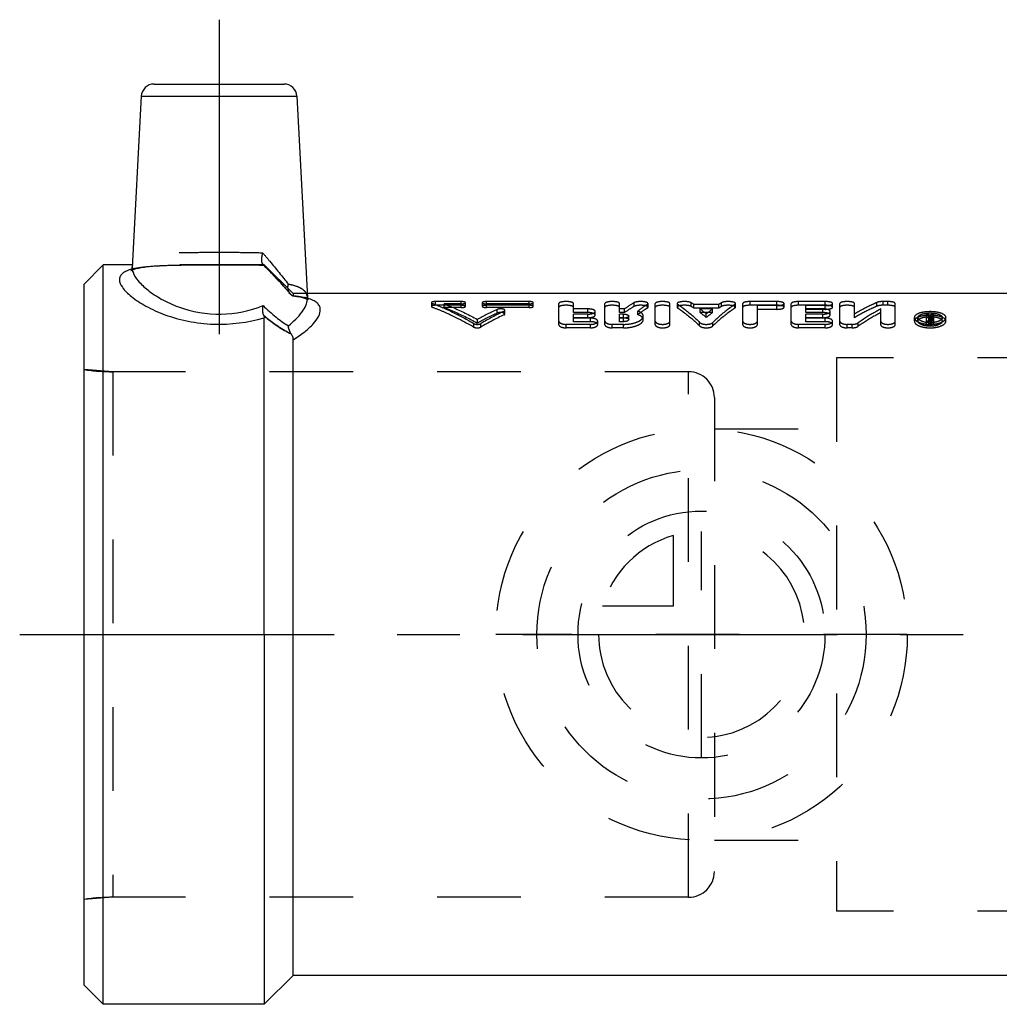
# Model space of a CAD drawing. Header units: millimetres. Extents: x 424 to 576, y 464 to 541.
# Tile 1 of 8: x 424 to 500, y 464 to 541. Entities that reach past the tile are written whole.
import ezdxf

# ---------------------------------------------------------------- set-up
doc = ezdxf.new("R2010")
doc.units = ezdxf.units.MM
doc.header["$LTSCALE"] = 65.185185
doc.linetypes.add('CENTER', pattern=[0.6, 0.375, -0.075, 0.075, -0.075])
doc.linetypes.add('HIDDEN', pattern=[0.2, 0.1, -0.1])
for name, color, linetype in [('ACHSEN_S', 7, 'CONTINUOUS'), ('FASEN', 7, 'CONTINUOUS'), ('KOERPER', 7, 'CONTINUOUS'), ('KONST.EL_MIT_GEO', 7, 'CONTINUOUS'), ('KURVEN', 7, 'CONTINUOUS')]:
    doc.layers.add(name, color=color, linetype=linetype)

msp = doc.modelspace()

# ---------------------------------------------------------------- linework, layer by layer
at = {"layer": 'ACHSEN_S', "color": 2, "linetype": 'CENTER'}
msp.add_line((423.85, 492.975), (576.15, 492.975), dxfattribs=at)
at = {"layer": 'FASEN', "color": 7, "linetype": 'Continuous'}
for p, q in [((430.35, 521.725), (428.85, 520.225)), ((430.35, 464.225), (430.35, 521.725)), ((428.85, 465.725), (428.85, 520.225)), ((430.35, 464.225), (428.85, 465.725))]:
    msp.add_line(p, q, dxfattribs=at)
at = {"layer": 'KOERPER', "color": 2, "linetype": 'CENTER'}
msp.add_line((439.35, 540.775), (439.35, 512.51), dxfattribs=at)
at = {"layer": 'KOERPER', "color": 7, "linetype": 'Continuous'}
for p, q in [((432.614, 521.725), (430.35, 521.725)), ((505.6, 519.475), (446.204, 519.475)), ((442.85, 492.975), (442.85, 464.225)), ((445.1, 466.475), (445.1, 492.975)), ((445.1, 466.475), (442.85, 464.225)), ((505.6, 466.475), (445.1, 466.475)), ((442.85, 464.225), (430.35, 464.225))]:
    msp.add_line(p, q, dxfattribs=at)
at = {"layer": 'KOERPER', "color": 8, "linetype": 'HIDDEN'}
for p, q in [((442.85, 521.725), (432.614, 521.725)), ((445.1, 519.475), (442.85, 521.725)), ((446.204, 519.475), (445.1, 519.475)), ((475.85, 513.405), (431.102, 513.405)), ((475.85, 472.545), (475.85, 513.405)), ((477.85, 511.405), (477.85, 474.545)), ((475.85, 472.545), (431.102, 472.545))]:
    msp.add_line(p, q, dxfattribs=at)
for centre, start, end in [((475.85, 511.405), 0, 90), ((475.85, 474.545), 270, 360)]:
    msp.add_arc(centre, 2, start, end, dxfattribs=at)
at = {"layer": 'KONST.EL_MIT_GEO', "color": 7, "linetype": 'Continuous'}
for p, q in [((434.299, 535.775), (444.401, 535.775)), ((433.3, 534.827), (432.602, 521.506)), ((433.3, 534.827), (445.4, 534.827)), ((445.4, 534.827), (446.221, 519.156)), ((442.85, 492.975), (442.85, 517.607)), ((445.1, 492.975), (445.1, 515.892))]:
    msp.add_line(p, q, dxfattribs=at)
at = {"layer": 'KONST.EL_MIT_GEO', "color": 8, "linetype": 'HIDDEN'}
for p, q in [((432.537, 521.309), (432.519, 521.286)), ((432.564, 521.356), (432.537, 521.309)), ((432.585, 521.412), (432.564, 521.356)), ((432.599, 521.476), (432.585, 521.412)), ((432.759, 521.381), (432.916, 521.426)), ((432.904, 521.423), (433.093, 521.468)), ((433.08, 521.465), (433.302, 521.507)), ((433.286, 521.504), (433.541, 521.544)), ((433.524, 521.541), (433.809, 521.576)), ((433.79, 521.574), (434.105, 521.605)), ((434.085, 521.604), (434.429, 521.631)), ((434.407, 521.629), (434.779, 521.652)), ((434.755, 521.65), (435.153, 521.669)), ((435.128, 521.668), (435.552, 521.683)), ((435.525, 521.682), (435.972, 521.694)), ((435.944, 521.694), (436.413, 521.703)), ((436.384, 521.702), (436.874, 521.709)), ((436.844, 521.709), (437.842, 521.716)), ((437.811, 521.716), (438.347, 521.718)), ((438.315, 521.718), (440.441, 521.718)), ((440.409, 521.718), (441.493, 521.712)), ((441.464, 521.713), (442.01, 521.707)), ((441.983, 521.707), (442.516, 521.699)), ((442.491, 521.699), (442.848, 521.692)), ((442.786, 521.738), (442.77, 521.752)), ((442.771, 521.752), (443.086, 521.424)), ((442.786, 521.738), (442.771, 521.752)), ((442.85, 521.693), (442.786, 521.694)), ((442.85, 521.725), (442.85, 521.693)), ((443.071, 521.44), (443.416, 521.077)), ((432.51, 521.276), (432.503, 521.268)), ((443.401, 521.093), (443.728, 520.745)), ((443.714, 520.761), (444.022, 520.428)), ((444.008, 520.443), (444.298, 520.125)), ((444.285, 520.139), (444.555, 519.836)), ((444.542, 519.851), (444.794, 519.563)), ((444.782, 519.576), (444.868, 519.475)), ((444.931, 519.413), (444.868, 519.476)), ((445.086, 519.309), (445.406, 519.262)), ((445.086, 519.309), (445.128, 519.304)), ((445.1, 519.475), (445.1, 519.321)), ((445.393, 519.265), (445.642, 519.218)), ((445.63, 519.221), (445.836, 519.172)), ((446.224, 519.126), (446.222, 519.144)), ((446.236, 519.08), (446.224, 519.126)), ((446.227, 519.029), (446.243, 519.021)), ((446.252, 519.042), (446.236, 519.08)), ((446.271, 519.011), (446.252, 519.042)), ((446.254, 519.014), (446.272, 519.002)), ((446.285, 518.993), (446.271, 519.011)), ((446.272, 519.002), (446.284, 518.993)), ((446.284, 518.993), (446.285, 518.993)), ((455.85, 518.773), (455.85, 518.485)), ((455.916, 518.43), (455.916, 518.719)), ((456.18, 518.572), (456.18, 518.862)), ((458.161, 518.862), (456.18, 518.862)), ((458.161, 518.572), (456.18, 518.572)), ((456.839, 518.393), (456.839, 518.681)), ((458.161, 518.681), (456.839, 518.681)), ((458.161, 518.393), (456.839, 518.393)), ((458.161, 518.393), (458.161, 518.862)), ((458.492, 518.485), (458.492, 518.773)), ((459.812, 518.773), (459.812, 518.485)), ((460.142, 518.393), (460.142, 518.862)), ((463.444, 518.862), (460.142, 518.862)), ((463.444, 518.681), (460.142, 518.681)), ((463.444, 518.572), (460.142, 518.572)), ((463.444, 518.393), (460.142, 518.393)), ((460.972, 517.964), (460.972, 518.247)), ((463.444, 518.393), (463.444, 518.862)), ((463.775, 518.485), (463.775, 518.773)), ((465.761, 517.064), (465.761, 518.708)), ((466.893, 518.003), (466.893, 518.708)), ((468.025, 518.287), (466.893, 518.287)), ((468.025, 518.003), (468.025, 518.287)), ((469.346, 517.064), (469.346, 518.708)), ((470.478, 518.003), (470.478, 518.708)), ((470.865, 518.287), (470.478, 518.287)), ((470.865, 518.003), (470.865, 518.287)), ((471.614, 518.486), (471.614, 518.774)), ((472.64, 518.352), (472.64, 518.639)), ((472.693, 518.42), (472.693, 518.708)), ((473.259, 517.064), (473.259, 518.708)), ((474.391, 517.064), (474.391, 518.708)), ((474.957, 518.708), (474.957, 518.42)), ((475.005, 518.355), (475.005, 518.642)), ((476.041, 518.482), (476.041, 518.771)), ((476.245, 518.353), (476.245, 518.64)), ((478.205, 518.64), (476.245, 518.64)), ((478.205, 518.353), (476.245, 518.353)), ((476.744, 518.003), (476.744, 518.287)), ((477.707, 518.287), (476.744, 518.287)), ((477.707, 518.003), (477.707, 518.287)), ((478.205, 518.353), (478.205, 518.64)), ((478.409, 518.482), (478.409, 518.771)), ((479.445, 518.355), (479.445, 518.642)), ((479.493, 518.42), (479.493, 518.708)), ((480.059, 517.064), (480.059, 518.708)), ((480.625, 518.572), (480.625, 518.862)), ((482.701, 518.862), (480.625, 518.862)), ((482.701, 518.572), (480.625, 518.572)), ((481.191, 517.064), (481.191, 518.542)), ((482.701, 518.542), (481.191, 518.542)), ((482.701, 518.256), (481.191, 518.256)), ((482.701, 518.572), (482.701, 518.862)), ((482.701, 518.256), (482.701, 518.542)), ((483.267, 518.42), (483.267, 518.708)), ((483.833, 517.064), (483.833, 518.708)), ((484.399, 518.572), (484.399, 518.862)), ((486.474, 518.862), (484.399, 518.862)), ((486.474, 518.572), (484.399, 518.572)), ((484.965, 518.003), (484.965, 518.542)), ((486.474, 518.542), (484.965, 518.542)), ((486.286, 518.287), (484.965, 518.287)), ((486.474, 518.256), (484.965, 518.256)), ((486.286, 518.003), (486.286, 518.287)), ((486.474, 518.572), (486.474, 518.862)), ((486.474, 518.256), (486.474, 518.542)), ((487.04, 518.42), (487.04, 518.708)), ((487.606, 517.064), (487.606, 518.708)), ((488.738, 517.607), (488.738, 518.708)), ((490.487, 518.502), (490.487, 518.791)), ((490.778, 517.064), (490.778, 518.286)), ((490.967, 518.572), (490.967, 518.862)), ((491.344, 518.862), (490.967, 518.862)), ((491.344, 518.572), (490.967, 518.572)), ((491.344, 518.572), (491.344, 518.862)), ((491.91, 517.064), (491.91, 518.708)), ((461.501, 517.829), (461.501, 518.111)), ((461.567, 517.898), (461.567, 518.18)), ((468.025, 518.003), (466.893, 518.003)), ((466.893, 517.297), (466.893, 517.885)), ((468.025, 517.885), (466.893, 517.885)), ((468.025, 517.607), (466.893, 517.607)), ((468.214, 517.572), (466.893, 517.572)), ((468.025, 517.607), (468.025, 517.885)), ((468.214, 517.297), (468.214, 517.572)), ((468.591, 517.811), (468.591, 518.092)), ((470.865, 518.003), (470.478, 518.003)), ((470.478, 517.297), (470.478, 517.885)), ((470.791, 517.885), (470.478, 517.885)), ((470.791, 517.607), (470.478, 517.607)), ((470.791, 517.572), (470.478, 517.572)), ((470.791, 517.607), (470.791, 517.885)), ((470.791, 517.297), (470.791, 517.572)), ((471.192, 517.455), (471.192, 517.732)), ((471.895, 517.845), (471.895, 518.126)), ((472.324, 517.455), (472.324, 517.732)), ((477.707, 518.003), (476.744, 518.003)), ((477.225, 517.62), (477.225, 517.899)), ((486.286, 518.003), (484.965, 518.003)), ((484.965, 517.297), (484.965, 517.885)), ((486.286, 517.885), (484.965, 517.885)), ((486.286, 517.607), (484.965, 517.607)), ((486.474, 517.572), (484.965, 517.572)), ((486.286, 517.607), (486.286, 517.885)), ((486.474, 517.297), (486.474, 517.572)), ((486.852, 517.811), (486.852, 518.092)), ((493.395, 517.335), (493.395, 517.611)), ((493.679, 517.335), (493.679, 517.611)), ((494.338, 517.064), (494.338, 517.868)), ((494.527, 517.868), (494.338, 517.868)), ((494.527, 517.589), (494.338, 517.589)), ((494.527, 517.143), (494.527, 517.868)), ((494.586, 517.654), (494.527, 517.654)), ((494.652, 517.578), (494.527, 517.578)), ((494.599, 517.679), (494.586, 517.654)), ((494.586, 517.378), (494.586, 517.654)), ((494.613, 517.703), (494.599, 517.679)), ((494.652, 517.064), (494.652, 517.578)), ((494.708, 517.589), (494.708, 517.868)), ((494.901, 517.868), (494.708, 517.868)), ((494.901, 517.589), (494.708, 517.589)), ((494.716, 517.17), (494.716, 517.552)), ((494.772, 517.366), (494.772, 517.642)), ((494.901, 517.589), (494.901, 517.868)), ((494.904, 517.17), (494.904, 517.552)), ((495.566, 517.335), (495.566, 517.611)), ((495.85, 517.335), (495.85, 517.611)), ((459.157, 516.878), (459.157, 517.148)), ((459.425, 517.194), (459.425, 517.468)), ((459.694, 516.878), (459.694, 517.148)), ((466.327, 516.818), (466.327, 517.088)), ((468.214, 517.088), (466.327, 517.088)), ((468.214, 516.818), (466.327, 516.818)), ((468.214, 517.297), (466.893, 517.297)), ((468.214, 516.818), (468.214, 517.088)), ((468.78, 517.064), (468.78, 517.336)), ((469.912, 516.818), (469.912, 517.088)), ((470.791, 517.088), (469.912, 517.088)), ((470.791, 516.818), (469.912, 516.818)), ((470.791, 517.297), (470.478, 517.297)), ((470.791, 516.818), (470.791, 517.088)), ((476.707, 516.966), (476.707, 517.238)), ((477.743, 516.966), (477.743, 517.238)), ((484.399, 516.818), (484.399, 517.088)), ((486.474, 517.088), (484.399, 517.088)), ((486.474, 516.818), (484.399, 516.818)), ((486.474, 517.297), (484.965, 517.297)), ((486.474, 516.818), (486.474, 517.088)), ((487.04, 517.064), (487.04, 517.336)), ((488.172, 516.818), (488.172, 517.088)), ((488.55, 517.088), (488.172, 517.088)), ((488.55, 516.818), (488.172, 516.818)), ((488.55, 516.818), (488.55, 517.088)), ((489.03, 516.935), (489.03, 517.206)), ((494.652, 517.337), (494.338, 517.337)), ((494.652, 517.064), (494.338, 517.064)), ((494.652, 517.417), (494.527, 517.417)), ((494.586, 517.378), (494.527, 517.378)), ((494.652, 517.303), (494.527, 517.303)), ((494.652, 517.143), (494.527, 517.143)), ((487.35, 514.475), (487.35, 471.475)), ((517.85, 514.475), (487.35, 514.475)), ((428.85, 472.375), (428.85, 513.575)), ((431.102, 513.405), (428.85, 513.575)), ((431.102, 513.405), (431.102, 472.545)), ((475.85, 513.405), (431.102, 513.405)), ((477.85, 508.975), (487.35, 508.975)), ((477.85, 476.975), (487.35, 476.975)), ((431.102, 472.545), (428.85, 472.375)), ((475.85, 472.545), (431.102, 472.545)), ((517.85, 471.475), (487.35, 471.475))]:
    msp.add_line(p, q, dxfattribs=at)
for points in [[(432.502, 521.268), (432.523, 521.281), (432.574, 521.309), (432.655, 521.344), (432.768, 521.384)], [(432.503, 521.268), (432.502, 521.267), (432.52, 521.28), (432.569, 521.306), (432.647, 521.341), (432.759, 521.381)], [(445.825, 519.175), (445.992, 519.126), (446.113, 519.083), (446.2, 519.044), (446.232, 519.027)], [(445.983, 519.129), (446.105, 519.086), (446.195, 519.046), (446.227, 519.029)]]:
    msp.add_lwpolyline(points, dxfattribs=at)
at = {"layer": 'KONST.EL_MIT_GEO', "color": 7, "linetype": 'Continuous'}
for points in [[(432.601, 521.493), (432.599, 521.472), (432.584, 521.407), (432.562, 521.352), (432.535, 521.306), (432.51, 521.275), (432.503, 521.268)], [(446.232, 519.027), (446.256, 519.013), (446.284, 518.993), (446.285, 518.993), (446.269, 519.013), (446.251, 519.045), (446.235, 519.084), (446.224, 519.129), (446.222, 519.144)]]:
    msp.add_lwpolyline(points, dxfattribs=at)
for centre, radius, start, end in [((434.299, 534.775), 1, 90, 177), ((444.401, 534.775), 1, 3, 90), ((445.179, 515.512), 3.751, 73.56455, 73.75775)]:
    msp.add_arc(centre, radius, start, end, dxfattribs=at)
at = {"layer": 'KONST.EL_MIT_GEO', "color": 8, "linetype": 'HIDDEN'}
for centre, radius, start, end in [((433.745, 517.095), 4.444, 102.75643, 105.3148), ((443.705, 522.813), 1.415, 229.51612, 230.3072), ((445.003, 514.882), 4.406, 74.01366, 77.00541), ((445.162, 515.454), 3.812, 73.75774, 73.9456), ((469.487, 499.42), 20.663, 114.33476, 119.13882), ((471.378, 511.29), 8.816, 56.48546, 58.0622), ((471.409, 510.967), 8.829, 56.78183, 58.35114), ((470.201, 509.653), 10.832, 49.57674, 52.84538), ((484.249, 509.653), 10.832, 127.15462, 130.42326), ((483.072, 511.29), 8.816, 121.9378, 123.51454), ((483.041, 510.967), 8.829, 121.64886, 123.21817), ((469.447, 499.013), 20.759, 114.09306, 118.86396), ((470.552, 498.94), 21.199, 115.27282, 120.80822), ((470.505, 498.541), 21.286, 115.02411, 120.52339), ((470.259, 509.35), 10.813, 49.89561, 53.15562), ((484.191, 509.35), 10.813, 126.84438, 130.10439), ((503.719, 512.237), 10.48, 149.29036, 150.62559), ((503.759, 512.551), 10.497, 149.56799, 150.60926), ((504.095, 512.468), 10.663, 149.57425, 150.97269), ((494.684, 517.233), 0.419, 74.16913, 77.86451), ((503.94, 512.221), 10.513, 149.29175, 150.69813), ((494.621, 519.329), 2.115, 265.68648, 268.57272), ((494.622, 519.383), 2.168, 268.5579, 272.47034), ((494.625, 519.321), 2.106, 272.46882, 274.2699), ((494.633, 519.222), 2.008, 274.25754, 277.78531), ((431.102, 528.405), 15, 261.36569, 270), ((431.102, 457.545), 15, 90, 98.63431)]:
    msp.add_arc(centre, radius, start, end, dxfattribs=at)
for points, knots in [([(442.756, 522.628), (442.212, 522.648), (441.083, 522.665), (439.368, 522.669), (437.652, 522.665), (436.053, 522.642), (434.681, 522.566), (433.718, 522.421), (433.141, 522.208), (432.845, 522.02), (432.653, 521.782), (432.607, 521.596), (432.602, 521.506)], [0, 0, 0, 0, 0.154281, 0.320258, 0.486367, 0.640994, 0.773586, 0.876195, 0.915404, 0.947396, 0.974391, 1, 1, 1, 1]), ([(442.771, 521.752), (442.686, 521.84), (442.641, 522.172), (442.702, 522.458), (442.756, 522.628)], [0, 0, 0, 0, 0.406195, 1, 1, 1, 1]), ([(442.756, 522.628), (442.933, 522.419), (443.603, 521.623), (444.263, 520.817), (444.726, 520.206)], [0, 0, 0, 0, 0.262903, 1, 1, 1, 1]), ([(432.571, 521.381), (432.59, 521.386), (432.788, 521.439), (433.202, 521.519), (434.112, 521.627), (435.44, 521.691), (437.192, 521.716), (439.076, 521.721), (440.977, 521.719), (442.237, 521.707), (442.85, 521.693)], [0, 0, 0, 0, 0.00564, 0.059571, 0.122632, 0.272595, 0.446358, 0.633061, 0.821382, 1, 1, 1, 1]), ([(442.786, 521.694), (441.877, 521.715), (440.028, 521.721), (437.33, 521.719), (435.186, 521.692), (433.692, 521.587), (433.049, 521.494), (432.764, 521.429)], [0, 0, 0, 0, 0.271785, 0.552544, 0.80638, 0.912506, 1, 1, 1, 1]), ([(442.771, 521.752), (442.763, 521.76), (442.732, 521.797), (442.712, 521.841), (442.7, 521.876)], [0, 0, 0, 0, 0.229925, 1, 1, 1, 1]), ([(442.786, 521.738), (442.98, 521.537), (443.71, 520.776), (444.427, 520.002), (444.931, 519.413)], [0, 0, 0, 0, 0.264859, 1, 1, 1, 1]), ([(442.786, 521.738), (442.794, 521.731), (442.813, 521.716), (442.832, 521.697), (442.847, 521.692)], [0, 0, 0, 0, 0.387865, 1, 1, 1, 1]), ([(444.931, 519.413), (444.771, 519.6), (444.075, 520.391), (443.348, 521.156), (442.786, 521.738)], [0, 0, 0, 0, 0.233269, 1, 1, 1, 1]), ([(444.868, 519.475), (444.792, 519.566), (444.689, 519.813), (444.7, 520.073), (444.726, 520.206)], [0, 0, 0, 0, 0.466196, 1, 1, 1, 1]), ([(444.711, 519.862), (444.708, 519.89), (444.699, 520.005), (444.71, 520.12), (444.726, 520.206)], [0, 0, 0, 0, 0.241472, 1, 1, 1, 1]), ([(444.868, 519.475), (444.847, 519.501), (444.765, 519.616), (444.724, 519.756), (444.711, 519.862)], [0, 0, 0, 0, 0.237385, 1, 1, 1, 1]), ([(446.221, 519.156), (446.214, 519.282), (446.137, 519.549), (445.811, 519.86), (445.324, 520.077), (444.942, 520.166), (444.726, 520.206)], [0, 0, 0, 0, 0.192944, 0.402747, 0.666119, 1, 1, 1, 1]), ([(444.931, 519.413), (444.964, 519.385), (445.012, 519.348), (445.067, 519.312), (445.086, 519.309)], [0, 0, 0, 0, 0.695246, 1, 1, 1, 1]), ([(444.931, 519.413), (444.964, 519.385), (445.012, 519.348), (445.067, 519.312), (445.086, 519.309)], [0, 0, 0, 0, 0.695263, 1, 1, 1, 1]), ([(445.086, 519.309), (445.089, 519.309), (445.098, 519.309), (445.1, 519.318), (445.1, 519.321)], [0, 0, 0, 0, 0.529446, 1, 1, 1, 1]), ([(445.086, 519.309), (445.089, 519.309), (445.098, 519.309), (445.1, 519.318), (445.1, 519.321)], [0, 0, 0, 0, 0.529436, 1, 1, 1, 1]), ([(445.1, 519.321), (445.399, 519.287), (445.783, 519.23), (446.158, 519.135), (446.24, 519.111)], [0, 0, 0, 0, 0.778985, 1, 1, 1, 1]), ([(442.818, 517.771), (442.778, 517.885), (442.739, 518.147), (442.752, 518.409), (442.77, 518.548)], [0, 0, 0, 0, 0.462767, 1, 1, 1, 1]), ([(456.18, 518.862), (456.102, 518.862), (455.995, 518.852), (455.885, 518.82), (455.85, 518.788), (455.85, 518.773)], [0, 0, 0, 0, 0.662016, 0.879991, 1, 1, 1, 1]), ([(455.85, 518.773), (455.85, 518.768), (455.861, 518.739), (455.893, 518.727), (455.916, 518.719)], [0, 0, 0, 0, 0.170695, 1, 1, 1, 1]), ([(456.18, 518.572), (456.102, 518.572), (455.995, 518.562), (455.885, 518.53), (455.85, 518.499), (455.85, 518.485)], [0, 0, 0, 0, 0.662786, 0.880708, 1, 1, 1, 1]), ([(455.85, 518.485), (455.85, 518.48), (455.861, 518.451), (455.893, 518.439), (455.916, 518.43)], [0, 0, 0, 0, 0.169707, 1, 1, 1, 1]), ([(455.916, 518.719), (456.19, 518.615), (457.304, 518.165), (458.376, 517.613), (459.157, 517.148)], [0, 0, 0, 0, 0.243747, 1, 1, 1, 1]), ([(455.916, 518.43), (456.19, 518.328), (457.303, 517.884), (458.375, 517.337), (459.157, 516.878)], [0, 0, 0, 0, 0.243887, 1, 1, 1, 1]), ([(456.839, 518.681), (457.057, 518.597), (457.94, 518.24), (458.797, 517.817), (459.425, 517.468)], [0, 0, 0, 0, 0.244991, 1, 1, 1, 1]), ([(456.839, 518.393), (457.057, 518.311), (457.94, 517.957), (458.797, 517.54), (459.425, 517.194)], [0, 0, 0, 0, 0.245101, 1, 1, 1, 1]), ([(458.492, 518.773), (458.492, 518.788), (458.457, 518.82), (458.346, 518.852), (458.24, 518.862), (458.161, 518.862)], [0, 0, 0, 0, 0.119885, 0.336615, 1, 1, 1, 1]), ([(458.161, 518.681), (458.24, 518.681), (458.347, 518.692), (458.457, 518.727), (458.492, 518.759), (458.492, 518.773)], [0, 0, 0, 0, 0.661261, 0.878884, 1, 1, 1, 1]), ([(458.492, 518.485), (458.492, 518.499), (458.456, 518.53), (458.346, 518.562), (458.24, 518.572), (458.161, 518.572)], [0, 0, 0, 0, 0.119167, 0.335843, 1, 1, 1, 1]), ([(458.161, 518.393), (458.24, 518.393), (458.347, 518.404), (458.456, 518.438), (458.492, 518.47), (458.492, 518.485)], [0, 0, 0, 0, 0.662058, 0.879611, 1, 1, 1, 1]), ([(460.142, 518.862), (460.064, 518.862), (459.957, 518.852), (459.847, 518.82), (459.812, 518.788), (459.812, 518.773)], [0, 0, 0, 0, 0.662955, 0.879811, 1, 1, 1, 1]), ([(459.812, 518.773), (459.812, 518.759), (459.847, 518.727), (459.957, 518.692), (460.064, 518.681), (460.142, 518.681)], [0, 0, 0, 0, 0.120811, 0.338301, 1, 1, 1, 1]), ([(460.142, 518.572), (460.064, 518.572), (459.957, 518.562), (459.847, 518.53), (459.812, 518.499), (459.812, 518.485)], [0, 0, 0, 0, 0.663727, 0.88053, 1, 1, 1, 1]), ([(459.812, 518.485), (459.812, 518.47), (459.847, 518.438), (459.957, 518.404), (460.064, 518.393), (460.142, 518.393)], [0, 0, 0, 0, 0.120084, 0.337505, 1, 1, 1, 1]), ([(461.567, 518.18), (461.567, 518.21), (461.476, 518.269), (461.332, 518.291), (461.148, 518.294), (461.024, 518.27), (460.972, 518.247)], [0, 0, 0, 0, 0.143527, 0.410531, 0.731204, 1, 1, 1, 1]), ([(463.775, 518.773), (463.775, 518.788), (463.74, 518.82), (463.629, 518.852), (463.523, 518.862), (463.444, 518.862)], [0, 0, 0, 0, 0.119885, 0.336615, 1, 1, 1, 1]), ([(463.444, 518.681), (463.523, 518.681), (463.63, 518.692), (463.74, 518.727), (463.775, 518.759), (463.775, 518.773)], [0, 0, 0, 0, 0.661261, 0.878884, 1, 1, 1, 1]), ([(463.775, 518.485), (463.775, 518.499), (463.74, 518.53), (463.629, 518.562), (463.523, 518.572), (463.444, 518.572)], [0, 0, 0, 0, 0.119167, 0.335843, 1, 1, 1, 1]), ([(463.444, 518.393), (463.523, 518.393), (463.63, 518.404), (463.74, 518.438), (463.775, 518.47), (463.775, 518.485)], [0, 0, 0, 0, 0.662058, 0.879611, 1, 1, 1, 1]), ([(466.893, 518.708), (466.893, 518.732), (466.834, 518.789), (466.643, 518.845), (466.327, 518.875), (466.01, 518.845), (465.82, 518.789), (465.761, 518.732), (465.761, 518.708)], [0, 0, 0, 0, 0.060686, 0.169916, 0.500274, 0.830398, 0.939571, 1, 1, 1, 1]), ([(466.893, 518.42), (466.893, 518.444), (466.834, 518.5), (466.643, 518.555), (466.327, 518.585), (466.01, 518.555), (465.82, 518.5), (465.761, 518.444), (465.761, 518.42)], [0, 0, 0, 0, 0.060317, 0.169519, 0.500275, 0.830795, 0.93994, 1, 1, 1, 1]), ([(468.591, 518.092), (468.591, 518.121), (468.539, 518.189), (468.41, 518.24), (468.232, 518.279), (468.097, 518.287), (468.025, 518.287)], [0, 0, 0, 0, 0.138837, 0.357264, 0.65771, 1, 1, 1, 1]), ([(470.478, 518.708), (470.478, 518.732), (470.419, 518.789), (470.228, 518.845), (469.912, 518.875), (469.595, 518.845), (469.405, 518.789), (469.346, 518.732), (469.346, 518.708)], [0, 0, 0, 0, 0.060686, 0.169916, 0.500274, 0.830398, 0.939571, 1, 1, 1, 1]), ([(470.478, 518.42), (470.478, 518.444), (470.418, 518.5), (470.228, 518.555), (469.912, 518.585), (469.595, 518.555), (469.405, 518.5), (469.346, 518.444), (469.346, 518.42)], [0, 0, 0, 0, 0.060317, 0.169519, 0.500275, 0.830795, 0.93994, 1, 1, 1, 1]), ([(471.614, 518.774), (471.551, 518.737), (471.296, 518.583), (471.048, 518.417), (470.865, 518.287)], [0, 0, 0, 0, 0.24485, 1, 1, 1, 1]), ([(471.614, 518.486), (471.551, 518.449), (471.296, 518.297), (471.048, 518.133), (470.865, 518.003)], [0, 0, 0, 0, 0.244936, 1, 1, 1, 1]), ([(472.693, 518.708), (472.693, 518.728), (472.652, 518.777), (472.501, 518.833), (472.232, 518.868), (471.947, 518.861), (471.735, 518.824), (471.647, 518.794), (471.614, 518.774)], [0, 0, 0, 0, 0.054507, 0.145108, 0.430599, 0.759107, 0.898038, 1, 1, 1, 1]), ([(472.693, 518.42), (472.693, 518.44), (472.652, 518.488), (472.501, 518.543), (472.232, 518.579), (471.947, 518.572), (471.735, 518.534), (471.647, 518.505), (471.614, 518.486)], [0, 0, 0, 0, 0.054115, 0.144605, 0.430278, 0.759089, 0.898094, 1, 1, 1, 1]), ([(472.64, 518.639), (472.577, 518.6), (472.324, 518.437), (472.077, 518.263), (471.895, 518.126)], [0, 0, 0, 0, 0.244843, 1, 1, 1, 1]), ([(472.64, 518.352), (472.577, 518.313), (472.324, 518.152), (472.077, 517.98), (471.895, 517.845)], [0, 0, 0, 0, 0.244926, 1, 1, 1, 1]), ([(472.64, 518.639), (472.648, 518.644), (472.672, 518.661), (472.693, 518.688), (472.693, 518.708)], [0, 0, 0, 0, 0.326666, 1, 1, 1, 1]), ([(472.64, 518.352), (472.648, 518.357), (472.672, 518.373), (472.693, 518.4), (472.693, 518.42)], [0, 0, 0, 0, 0.327679, 1, 1, 1, 1]), ([(474.391, 518.708), (474.391, 518.732), (474.332, 518.789), (474.142, 518.845), (473.825, 518.875), (473.508, 518.845), (473.318, 518.789), (473.259, 518.732), (473.259, 518.708)], [0, 0, 0, 0, 0.060686, 0.169916, 0.500274, 0.830398, 0.939571, 1, 1, 1, 1]), ([(474.391, 518.42), (474.391, 518.444), (474.332, 518.5), (474.142, 518.555), (473.825, 518.585), (473.508, 518.555), (473.318, 518.5), (473.259, 518.444), (473.259, 518.42)], [0, 0, 0, 0, 0.060317, 0.169519, 0.500275, 0.830795, 0.93994, 1, 1, 1, 1]), ([(476.041, 518.771), (476.009, 518.791), (475.922, 518.822), (475.711, 518.861), (475.423, 518.869), (475.152, 518.833), (474.999, 518.777), (474.957, 518.728), (474.957, 518.708)], [0, 0, 0, 0, 0.100199, 0.23789, 0.566496, 0.853763, 0.945212, 1, 1, 1, 1]), ([(474.957, 518.708), (474.957, 518.702), (474.963, 518.674), (474.987, 518.655), (475.005, 518.642)], [0, 0, 0, 0, 0.202727, 1, 1, 1, 1]), ([(476.041, 518.482), (476.009, 518.502), (475.922, 518.533), (475.711, 518.571), (475.423, 518.579), (475.153, 518.544), (475, 518.488), (474.957, 518.44), (474.957, 518.42)], [0, 0, 0, 0, 0.100133, 0.237895, 0.566806, 0.854262, 0.945603, 1, 1, 1, 1]), ([(474.957, 518.42), (474.957, 518.414), (474.963, 518.386), (474.987, 518.367), (475.005, 518.355)], [0, 0, 0, 0, 0.201948, 1, 1, 1, 1]), ([(475.005, 518.642), (475.15, 518.546), (475.753, 518.122), (476.308, 517.634), (476.707, 517.238)], [0, 0, 0, 0, 0.236585, 1, 1, 1, 1]), ([(475.005, 518.355), (475.15, 518.26), (475.752, 517.841), (476.308, 517.358), (476.707, 516.966)], [0, 0, 0, 0, 0.236785, 1, 1, 1, 1]), ([(479.445, 518.642), (479.3, 518.546), (478.698, 518.122), (478.142, 517.634), (477.743, 517.238)], [0, 0, 0, 0, 0.236585, 1, 1, 1, 1]), ([(479.445, 518.355), (479.3, 518.26), (478.698, 517.841), (478.143, 517.358), (477.743, 516.966)], [0, 0, 0, 0, 0.236785, 1, 1, 1, 1]), ([(479.493, 518.708), (479.493, 518.728), (479.451, 518.777), (479.298, 518.833), (479.027, 518.869), (478.739, 518.861), (478.528, 518.822), (478.441, 518.791), (478.409, 518.771)], [0, 0, 0, 0, 0.054764, 0.146141, 0.433642, 0.762456, 0.900178, 1, 1, 1, 1]), ([(479.493, 518.42), (479.493, 518.44), (479.451, 518.488), (479.298, 518.544), (479.027, 518.579), (478.739, 518.571), (478.528, 518.532), (478.441, 518.502), (478.409, 518.482)], [0, 0, 0, 0, 0.054372, 0.145642, 0.433333, 0.762452, 0.900244, 1, 1, 1, 1]), ([(479.445, 518.642), (479.453, 518.647), (479.474, 518.663), (479.493, 518.689), (479.493, 518.708)], [0, 0, 0, 0, 0.323046, 1, 1, 1, 1]), ([(479.445, 518.355), (479.453, 518.36), (479.474, 518.376), (479.493, 518.401), (479.493, 518.42)], [0, 0, 0, 0, 0.324037, 1, 1, 1, 1]), ([(480.625, 518.862), (480.491, 518.862), (480.308, 518.845), (480.118, 518.789), (480.059, 518.732), (480.059, 518.708)], [0, 0, 0, 0, 0.661309, 0.878863, 1, 1, 1, 1]), ([(480.625, 518.572), (480.491, 518.572), (480.308, 518.555), (480.118, 518.5), (480.059, 518.444), (480.059, 518.42)], [0, 0, 0, 0, 0.662102, 0.879601, 1, 1, 1, 1]), ([(483.267, 518.708), (483.267, 518.733), (483.208, 518.789), (483.018, 518.845), (482.835, 518.862), (482.701, 518.862)], [0, 0, 0, 0, 0.121906, 0.33878, 1, 1, 1, 1]), ([(482.701, 518.542), (482.835, 518.542), (483.019, 518.562), (483.208, 518.625), (483.267, 518.682), (483.267, 518.708)], [0, 0, 0, 0, 0.657308, 0.875979, 1, 1, 1, 1]), ([(483.267, 518.42), (483.267, 518.444), (483.207, 518.5), (483.018, 518.555), (482.835, 518.572), (482.701, 518.572)], [0, 0, 0, 0, 0.121166, 0.337987, 1, 1, 1, 1]), ([(482.701, 518.256), (482.835, 518.256), (483.019, 518.275), (483.207, 518.337), (483.267, 518.395), (483.267, 518.42)], [0, 0, 0, 0, 0.658143, 0.876734, 1, 1, 1, 1]), ([(484.399, 518.862), (484.265, 518.862), (484.082, 518.845), (483.892, 518.789), (483.833, 518.732), (483.833, 518.708)], [0, 0, 0, 0, 0.661309, 0.878863, 1, 1, 1, 1]), ([(484.399, 518.572), (484.265, 518.572), (484.082, 518.555), (483.892, 518.5), (483.833, 518.444), (483.833, 518.42)], [0, 0, 0, 0, 0.662102, 0.879601, 1, 1, 1, 1]), ([(486.852, 518.092), (486.852, 518.121), (486.799, 518.189), (486.671, 518.24), (486.493, 518.279), (486.358, 518.287), (486.286, 518.287)], [0, 0, 0, 0, 0.138837, 0.357264, 0.65771, 1, 1, 1, 1]), ([(487.04, 518.708), (487.04, 518.733), (486.981, 518.789), (486.791, 518.845), (486.609, 518.862), (486.474, 518.862)], [0, 0, 0, 0, 0.121906, 0.33878, 1, 1, 1, 1]), ([(486.474, 518.542), (486.609, 518.542), (486.792, 518.562), (486.981, 518.625), (487.04, 518.682), (487.04, 518.708)], [0, 0, 0, 0, 0.657308, 0.875979, 1, 1, 1, 1]), ([(487.04, 518.42), (487.04, 518.444), (486.981, 518.5), (486.791, 518.555), (486.609, 518.572), (486.474, 518.572)], [0, 0, 0, 0, 0.121166, 0.337987, 1, 1, 1, 1]), ([(486.474, 518.256), (486.609, 518.256), (486.792, 518.275), (486.981, 518.337), (487.04, 518.395), (487.04, 518.42)], [0, 0, 0, 0, 0.658143, 0.876734, 1, 1, 1, 1]), ([(488.738, 518.708), (488.738, 518.732), (488.679, 518.789), (488.489, 518.845), (488.172, 518.875), (487.856, 518.845), (487.665, 518.789), (487.606, 518.732), (487.606, 518.708)], [0, 0, 0, 0, 0.060686, 0.169916, 0.500274, 0.830398, 0.939571, 1, 1, 1, 1]), ([(488.738, 518.42), (488.738, 518.444), (488.679, 518.5), (488.489, 518.555), (488.172, 518.585), (487.856, 518.555), (487.665, 518.5), (487.606, 518.444), (487.606, 518.42)], [0, 0, 0, 0, 0.060317, 0.169519, 0.500275, 0.830795, 0.93994, 1, 1, 1, 1]), ([(490.487, 518.791), (490.34, 518.727), (489.742, 518.455), (489.164, 518.142), (488.738, 517.886)], [0, 0, 0, 0, 0.244391, 1, 1, 1, 1]), ([(490.487, 518.502), (490.34, 518.439), (489.742, 518.17), (489.164, 517.86), (488.738, 517.607)], [0, 0, 0, 0, 0.2445, 1, 1, 1, 1]), ([(490.778, 518.286), (490.63, 518.207), (490.031, 517.875), (489.453, 517.504), (489.03, 517.206)], [0, 0, 0, 0, 0.244274, 1, 1, 1, 1]), ([(490.967, 518.862), (490.875, 518.862), (490.713, 518.852), (490.552, 518.819), (490.487, 518.791)], [0, 0, 0, 0, 0.564849, 1, 1, 1, 1]), ([(490.967, 518.572), (490.875, 518.572), (490.713, 518.562), (490.552, 518.53), (490.487, 518.502)], [0, 0, 0, 0, 0.565002, 1, 1, 1, 1]), ([(491.91, 518.708), (491.91, 518.732), (491.851, 518.789), (491.661, 518.845), (491.478, 518.862), (491.344, 518.862)], [0, 0, 0, 0, 0.121438, 0.339484, 1, 1, 1, 1]), ([(491.91, 518.42), (491.91, 518.444), (491.851, 518.5), (491.661, 518.555), (491.478, 518.572), (491.344, 518.572)], [0, 0, 0, 0, 0.120699, 0.338691, 1, 1, 1, 1]), ([(444.95, 516.344), (444.591, 516.512), (443.854, 516.956), (443.174, 517.478), (442.818, 517.771)], [0, 0, 0, 0, 0.462287, 1, 1, 1, 1]), ([(461.567, 517.898), (461.567, 517.928), (461.475, 517.986), (461.332, 518.007), (461.148, 518.01), (461.024, 517.987), (460.972, 517.964)], [0, 0, 0, 0, 0.14285, 0.409998, 0.731048, 1, 1, 1, 1]), ([(461.501, 518.111), (461.511, 518.115), (461.539, 518.13), (461.567, 518.158), (461.567, 518.18)], [0, 0, 0, 0, 0.340347, 1, 1, 1, 1]), ([(461.501, 517.829), (461.511, 517.834), (461.539, 517.848), (461.567, 517.876), (461.567, 517.898)], [0, 0, 0, 0, 0.341443, 1, 1, 1, 1]), ([(468.025, 517.885), (468.097, 517.885), (468.233, 517.894), (468.411, 517.937), (468.539, 517.993), (468.591, 518.062), (468.591, 518.092)], [0, 0, 0, 0, 0.340574, 0.639744, 0.859517, 1, 1, 1, 1]), ([(468.591, 517.811), (468.591, 517.84), (468.538, 517.907), (468.41, 517.957), (468.232, 517.996), (468.097, 518.003), (468.025, 518.003)], [0, 0, 0, 0, 0.137921, 0.356247, 0.65709, 1, 1, 1, 1]), ([(468.025, 517.607), (468.097, 517.607), (468.233, 517.615), (468.411, 517.658), (468.538, 517.713), (468.591, 517.781), (468.591, 517.811)], [0, 0, 0, 0, 0.341227, 0.640796, 0.86044, 1, 1, 1, 1]), ([(468.78, 517.336), (468.78, 517.415), (468.622, 517.516), (468.424, 517.56), (468.285, 517.572), (468.214, 517.572)], [0, 0, 0, 0, 0.367918, 0.665324, 1, 1, 1, 1]), ([(470.791, 517.885), (470.842, 517.885), (470.941, 517.878), (471.077, 517.849), (471.192, 517.785), (471.192, 517.732)], [0, 0, 0, 0, 0.340918, 0.642716, 1, 1, 1, 1]), ([(470.791, 517.088), (470.988, 517.088), (471.359, 517.12), (471.788, 517.236), (472.06, 517.376), (472.235, 517.504), (472.324, 517.644), (472.324, 517.732)], [0, 0, 0, 0, 0.33524, 0.628739, 0.749972, 0.85135, 1, 1, 1, 1]), ([(471.192, 517.732), (471.192, 517.678), (471.078, 517.612), (470.941, 517.581), (470.842, 517.572), (470.791, 517.572)], [0, 0, 0, 0, 0.360731, 0.65906, 1, 1, 1, 1]), ([(470.791, 517.607), (470.842, 517.607), (470.941, 517.599), (471.077, 517.57), (471.192, 517.508), (471.192, 517.455)], [0, 0, 0, 0, 0.341606, 0.643829, 1, 1, 1, 1]), ([(472.324, 517.732), (472.324, 517.77), (472.294, 517.881), (472.136, 518.025), (471.985, 518.093), (471.895, 518.126)], [0, 0, 0, 0, 0.188469, 0.533412, 1, 1, 1, 1]), ([(472.324, 517.455), (472.324, 517.493), (472.294, 517.602), (472.136, 517.745), (471.985, 517.812), (471.895, 517.845)], [0, 0, 0, 0, 0.187433, 0.532073, 1, 1, 1, 1]), ([(486.286, 517.885), (486.358, 517.885), (486.493, 517.894), (486.672, 517.937), (486.799, 517.993), (486.852, 518.062), (486.852, 518.092)], [0, 0, 0, 0, 0.340574, 0.639744, 0.859517, 1, 1, 1, 1]), ([(486.852, 517.811), (486.852, 517.84), (486.799, 517.907), (486.671, 517.957), (486.493, 517.996), (486.358, 518.003), (486.286, 518.003)], [0, 0, 0, 0, 0.137921, 0.356247, 0.65709, 1, 1, 1, 1]), ([(486.286, 517.607), (486.358, 517.607), (486.493, 517.615), (486.672, 517.658), (486.799, 517.713), (486.852, 517.781), (486.852, 517.811)], [0, 0, 0, 0, 0.341227, 0.640796, 0.86044, 1, 1, 1, 1]), ([(487.04, 517.336), (487.04, 517.415), (486.882, 517.516), (486.685, 517.56), (486.546, 517.572), (486.474, 517.572)], [0, 0, 0, 0, 0.367918, 0.665324, 1, 1, 1, 1]), ([(490.778, 518.003), (490.63, 517.925), (490.031, 517.596), (489.454, 517.23), (489.03, 516.935)], [0, 0, 0, 0, 0.244387, 1, 1, 1, 1]), ([(495.85, 517.611), (495.85, 517.775), (495.5, 517.97), (495.079, 518.053), (494.622, 518.088), (494.165, 518.053), (493.744, 517.97), (493.395, 517.774), (493.395, 517.611)], [0, 0, 0, 0, 0.179289, 0.32884, 0.500131, 0.671813, 0.821061, 1, 1, 1, 1]), ([(495.85, 517.335), (495.85, 517.498), (495.498, 517.69), (495.079, 517.772), (494.622, 517.807), (494.165, 517.772), (493.746, 517.69), (493.395, 517.498), (493.395, 517.335)], [0, 0, 0, 0, 0.178715, 0.328479, 0.500116, 0.672147, 0.821616, 1, 1, 1, 1]), ([(493.395, 517.611), (493.395, 517.539), (493.467, 517.423), (493.609, 517.318), (493.828, 517.206), (494.172, 517.113), (494.623, 517.075), (495.075, 517.113), (495.418, 517.206), (495.637, 517.319), (495.779, 517.424), (495.85, 517.539), (495.85, 517.611)], [0, 0, 0, 0, 0.075844, 0.127454, 0.188477, 0.334969, 0.500161, 0.665727, 0.811954, 0.873044, 0.924438, 1, 1, 1, 1]), ([(493.679, 517.611), (493.679, 517.737), (493.947, 517.889), (494.271, 517.955), (494.622, 517.983), (494.973, 517.955), (495.297, 517.889), (495.566, 517.738), (495.566, 517.611)], [0, 0, 0, 0, 0.179334, 0.328617, 0.499519, 0.670816, 0.819922, 1, 1, 1, 1]), ([(493.679, 517.335), (493.679, 517.461), (493.948, 517.61), (494.27, 517.675), (494.622, 517.703), (494.973, 517.676), (495.296, 517.61), (495.566, 517.461), (495.566, 517.335)], [0, 0, 0, 0, 0.178683, 0.328164, 0.499422, 0.671097, 0.820452, 1, 1, 1, 1]), ([(494.461, 517.22), (494.358, 517.228), (494.163, 517.259), (493.886, 517.347), (493.679, 517.499), (493.679, 517.611)], [0, 0, 0, 0, 0.339995, 0.632121, 1, 1, 1, 1]), ([(494.652, 517.578), (494.66, 517.578), (494.681, 517.577), (494.716, 517.568), (494.716, 517.552)], [0, 0, 0, 0, 0.34987, 1, 1, 1, 1]), ([(494.904, 517.552), (494.904, 517.558), (494.899, 517.583), (494.877, 517.6), (494.86, 517.61)], [0, 0, 0, 0, 0.210798, 1, 1, 1, 1]), ([(495.566, 517.611), (495.566, 517.513), (495.4, 517.372), (495.162, 517.282), (494.995, 517.245), (494.905, 517.233)], [0, 0, 0, 0, 0.369535, 0.65915, 1, 1, 1, 1]), ([(444.95, 516.344), (444.92, 516.39), (444.811, 516.586), (444.755, 516.81), (444.743, 516.98)], [0, 0, 0, 0, 0.243553, 1, 1, 1, 1]), ([(459.157, 517.148), (459.236, 517.101), (459.426, 517.075), (459.615, 517.101), (459.694, 517.148)], [0, 0, 0, 0, 0.500178, 1, 1, 1, 1]), ([(459.157, 516.878), (459.236, 516.831), (459.426, 516.805), (459.615, 516.831), (459.694, 516.878)], [0, 0, 0, 0, 0.500178, 1, 1, 1, 1]), ([(465.761, 517.336), (465.761, 517.256), (465.918, 517.152), (466.116, 517.101), (466.255, 517.088), (466.327, 517.088)], [0, 0, 0, 0, 0.372842, 0.668332, 1, 1, 1, 1]), ([(465.761, 517.064), (465.761, 516.983), (465.918, 516.881), (466.116, 516.831), (466.255, 516.818), (466.327, 516.818)], [0, 0, 0, 0, 0.371586, 0.667541, 1, 1, 1, 1]), ([(468.214, 517.088), (468.286, 517.088), (468.424, 517.101), (468.623, 517.152), (468.78, 517.256), (468.78, 517.336)], [0, 0, 0, 0, 0.33225, 0.628175, 1, 1, 1, 1]), ([(468.78, 517.064), (468.78, 517.142), (468.621, 517.241), (468.424, 517.285), (468.285, 517.297), (468.214, 517.297)], [0, 0, 0, 0, 0.366696, 0.664567, 1, 1, 1, 1]), ([(468.214, 516.818), (468.286, 516.818), (468.424, 516.831), (468.623, 516.881), (468.78, 516.984), (468.78, 517.064)], [0, 0, 0, 0, 0.333042, 0.629433, 1, 1, 1, 1]), ([(469.346, 517.336), (469.346, 517.256), (469.502, 517.152), (469.701, 517.101), (469.84, 517.088), (469.912, 517.088)], [0, 0, 0, 0, 0.372842, 0.668332, 1, 1, 1, 1]), ([(469.346, 517.064), (469.346, 516.983), (469.503, 516.881), (469.701, 516.831), (469.84, 516.818), (469.912, 516.818)], [0, 0, 0, 0, 0.371586, 0.667541, 1, 1, 1, 1]), ([(470.791, 516.818), (470.988, 516.818), (471.359, 516.85), (471.788, 516.965), (472.06, 517.103), (472.234, 517.229), (472.324, 517.368), (472.324, 517.455)], [0, 0, 0, 0, 0.335999, 0.629927, 0.751154, 0.85234, 1, 1, 1, 1]), ([(471.192, 517.455), (471.192, 517.401), (471.078, 517.337), (470.941, 517.305), (470.842, 517.297), (470.791, 517.297)], [0, 0, 0, 0, 0.35959, 0.658343, 1, 1, 1, 1]), ([(473.259, 517.336), (473.259, 517.256), (473.415, 517.152), (473.615, 517.101), (473.826, 517.081), (474.036, 517.101), (474.235, 517.152), (474.391, 517.256), (474.391, 517.336)], [0, 0, 0, 0, 0.18659, 0.333486, 0.500332, 0.66691, 0.813829, 1, 1, 1, 1]), ([(473.259, 517.064), (473.259, 516.983), (473.416, 516.881), (473.615, 516.831), (473.826, 516.811), (474.036, 516.831), (474.235, 516.881), (474.391, 516.983), (474.391, 517.064)], [0, 0, 0, 0, 0.185962, 0.333089, 0.500333, 0.667308, 0.814458, 1, 1, 1, 1]), ([(476.707, 517.238), (476.763, 517.182), (476.94, 517.109), (477.225, 517.076), (477.51, 517.109), (477.687, 517.182), (477.743, 517.238)], [0, 0, 0, 0, 0.215765, 0.50026, 0.784511, 1, 1, 1, 1]), ([(476.707, 516.966), (476.763, 516.911), (476.941, 516.839), (477.225, 516.806), (477.51, 516.839), (477.687, 516.911), (477.743, 516.966)], [0, 0, 0, 0, 0.215499, 0.50026, 0.784778, 1, 1, 1, 1]), ([(480.059, 517.336), (480.059, 517.256), (480.216, 517.152), (480.415, 517.101), (480.626, 517.081), (480.836, 517.101), (481.035, 517.152), (481.191, 517.256), (481.191, 517.336)], [0, 0, 0, 0, 0.18659, 0.333486, 0.500332, 0.66691, 0.813829, 1, 1, 1, 1]), ([(480.059, 517.064), (480.059, 516.983), (480.216, 516.881), (480.415, 516.831), (480.626, 516.811), (480.836, 516.831), (481.035, 516.881), (481.191, 516.983), (481.191, 517.064)], [0, 0, 0, 0, 0.185962, 0.333089, 0.500333, 0.667308, 0.814458, 1, 1, 1, 1]), ([(483.833, 517.336), (483.833, 517.256), (483.989, 517.152), (484.188, 517.101), (484.327, 517.088), (484.399, 517.088)], [0, 0, 0, 0, 0.372842, 0.668332, 1, 1, 1, 1]), ([(483.833, 517.064), (483.833, 516.983), (483.99, 516.881), (484.188, 516.831), (484.327, 516.818), (484.399, 516.818)], [0, 0, 0, 0, 0.371586, 0.667541, 1, 1, 1, 1]), ([(486.474, 517.088), (486.546, 517.088), (486.685, 517.101), (486.884, 517.152), (487.04, 517.256), (487.04, 517.336)], [0, 0, 0, 0, 0.33225, 0.628175, 1, 1, 1, 1]), ([(487.04, 517.064), (487.04, 517.142), (486.882, 517.241), (486.685, 517.285), (486.546, 517.297), (486.474, 517.297)], [0, 0, 0, 0, 0.366696, 0.664567, 1, 1, 1, 1]), ([(486.474, 516.818), (486.546, 516.818), (486.685, 516.831), (486.883, 516.881), (487.04, 516.984), (487.04, 517.064)], [0, 0, 0, 0, 0.333042, 0.629433, 1, 1, 1, 1]), ([(487.606, 517.336), (487.606, 517.256), (487.763, 517.152), (487.962, 517.101), (488.101, 517.088), (488.172, 517.088)], [0, 0, 0, 0, 0.372842, 0.668332, 1, 1, 1, 1]), ([(487.606, 517.064), (487.606, 516.983), (487.764, 516.881), (487.962, 516.831), (488.101, 516.818), (488.172, 516.818)], [0, 0, 0, 0, 0.371586, 0.667541, 1, 1, 1, 1]), ([(488.55, 517.088), (488.642, 517.088), (488.808, 517.106), (488.969, 517.164), (489.03, 517.206)], [0, 0, 0, 0, 0.555153, 1, 1, 1, 1]), ([(488.55, 516.818), (488.642, 516.818), (488.808, 516.836), (488.969, 516.893), (489.03, 516.935)], [0, 0, 0, 0, 0.555531, 1, 1, 1, 1]), ([(490.778, 517.336), (490.778, 517.256), (490.934, 517.152), (491.134, 517.101), (491.344, 517.081), (491.555, 517.101), (491.754, 517.152), (491.91, 517.256), (491.91, 517.336)], [0, 0, 0, 0, 0.18659, 0.333486, 0.500332, 0.66691, 0.813829, 1, 1, 1, 1]), ([(490.778, 517.064), (490.778, 516.983), (490.935, 516.881), (491.134, 516.831), (491.344, 516.811), (491.555, 516.831), (491.754, 516.881), (491.91, 516.983), (491.91, 517.064)], [0, 0, 0, 0, 0.185962, 0.333089, 0.500333, 0.667308, 0.814458, 1, 1, 1, 1]), ([(493.395, 517.335), (493.395, 517.264), (493.467, 517.149), (493.609, 517.046), (493.829, 516.934), (494.172, 516.843), (494.623, 516.805), (495.075, 516.843), (495.418, 516.935), (495.637, 517.046), (495.778, 517.15), (495.85, 517.264), (495.85, 517.335)], [0, 0, 0, 0, 0.075336, 0.126846, 0.187868, 0.334577, 0.500148, 0.666095, 0.812547, 0.873639, 0.924938, 1, 1, 1, 1]), ([(495.566, 517.335), (495.566, 517.281), (495.485, 517.154), (495.269, 517.042), (494.971, 516.961), (494.624, 516.934), (494.276, 516.96), (493.978, 517.042), (493.761, 517.153), (493.679, 517.281), (493.679, 517.335)], [0, 0, 0, 0, 0.074741, 0.186447, 0.333209, 0.499385, 0.665964, 0.812572, 0.924805, 1, 1, 1, 1]), ([(494.652, 517.337), (494.712, 517.337), (494.801, 517.343), (494.904, 517.408), (494.904, 517.444)], [0, 0, 0, 0, 0.629352, 1, 1, 1, 1]), ([(494.652, 517.303), (494.66, 517.303), (494.681, 517.302), (494.716, 517.293), (494.716, 517.277)], [0, 0, 0, 0, 0.350544, 1, 1, 1, 1]), ([(494.716, 517.17), (494.716, 517.166), (494.701, 517.144), (494.672, 517.143), (494.652, 517.143)], [0, 0, 0, 0, 0.157717, 1, 1, 1, 1]), ([(494.652, 517.064), (494.712, 517.064), (494.8, 517.07), (494.904, 517.134), (494.904, 517.17)], [0, 0, 0, 0, 0.630593, 1, 1, 1, 1]), ([(494.716, 517.444), (494.716, 517.441), (494.708, 517.424), (494.688, 517.421), (494.674, 517.418)], [0, 0, 0, 0, 0.171902, 1, 1, 1, 1]), ([(494.904, 517.277), (494.904, 517.287), (494.893, 517.315), (494.843, 517.347), (494.799, 517.36), (494.772, 517.366)], [0, 0, 0, 0, 0.168238, 0.512028, 1, 1, 1, 1])]:
    msp.add_open_spline(points, degree=3, knots=knots, dxfattribs=at)
at = {"layer": 'KONST.EL_MIT_GEO', "color": 7, "linetype": 'Continuous'}
for points, knots in [([(432.571, 521.381), (432.431, 521.342), (432.182, 521.26), (431.868, 521.085), (431.661, 520.863), (431.608, 520.683), (431.604, 520.597)], [0, 0, 0, 0, 0.328601, 0.592199, 0.805988, 1, 1, 1, 1]), ([(432.602, 521.506), (432.601, 521.477), (432.601, 521.353), (432.63, 521.23), (432.661, 521.141)], [0, 0, 0, 0, 0.234575, 1, 1, 1, 1]), ([(431.604, 520.597), (431.591, 520.375), (431.773, 520.005), (432.136, 519.588), (432.726, 519.065), (433.723, 518.434), (435.201, 517.775), (436.974, 517.278), (439.571, 516.973), (441.587, 517.231), (442.85, 517.607)], [0, 0, 0, 0, 0.053632, 0.090475, 0.134406, 0.24212, 0.373039, 0.522258, 0.683081, 1, 1, 1, 1]), ([(432.661, 521.141), (432.745, 520.897), (433.091, 520.386), (433.844, 519.689), (434.9, 518.995), (436.755, 518.148), (439.501, 517.672), (441.74, 518.136), (442.77, 518.548)], [0, 0, 0, 0, 0.06899, 0.16072, 0.273497, 0.40464, 0.703937, 1, 1, 1, 1]), ([(444.743, 516.98), (445.135, 517.296), (445.647, 517.789), (446.099, 518.523), (446.206, 518.869), (446.219, 519.028)], [0, 0, 0, 0, 0.586738, 0.814657, 1, 1, 1, 1]), ([(447.22, 518.254), (447.214, 518.348), (447.163, 518.542), (446.954, 518.786), (446.636, 518.978), (446.382, 519.069), (446.24, 519.111)], [0, 0, 0, 0, 0.202283, 0.41893, 0.679342, 1, 1, 1, 1]), ([(442.818, 517.771), (442.778, 517.885), (442.739, 518.147), (442.752, 518.409), (442.77, 518.548)], [0, 0, 0, 0, 0.462779, 1, 1, 1, 1]), ([(442.77, 518.548), (443.092, 518.233), (443.715, 517.667), (444.402, 517.171), (444.743, 516.98)], [0, 0, 0, 0, 0.534703, 1, 1, 1, 1]), ([(445.1, 515.892), (445.415, 516.082), (445.973, 516.463), (446.654, 517.079), (447.097, 517.657), (447.229, 518.076), (447.22, 518.254)], [0, 0, 0, 0, 0.336633, 0.61716, 0.83662, 1, 1, 1, 1]), ([(442.818, 517.771), (442.824, 517.756), (442.84, 517.703), (442.85, 517.647), (442.85, 517.607)], [0, 0, 0, 0, 0.283988, 1, 1, 1, 1]), ([(442.818, 517.771), (443.174, 517.478), (443.854, 516.956), (444.591, 516.511), (444.95, 516.344)], [0, 0, 0, 0, 0.537828, 1, 1, 1, 1]), ([(444.95, 516.344), (444.92, 516.39), (444.811, 516.586), (444.755, 516.81), (444.743, 516.98)], [0, 0, 0, 0, 0.243544, 1, 1, 1, 1]), ([(444.95, 516.344), (444.978, 516.301), (445.057, 516.162), (445.1, 516.001), (445.1, 515.892)], [0, 0, 0, 0, 0.317772, 1, 1, 1, 1])]:
    msp.add_open_spline(points, degree=3, knots=knots, dxfattribs=at)
at = {"layer": 'KONST.EL_MIT_GEO', "color": 8, "linetype": 'HIDDEN'}
for points in [[(432.66, 521.141), (432.619, 521.26), (432.596, 521.383), (432.602, 521.506)], [(432.602, 521.506), (432.606, 521.581), (432.622, 521.656), (432.65, 521.726)], [(446.137, 519.476), (446.187, 519.378), (446.215, 519.266), (446.221, 519.156)], [(446.221, 519.156), (446.223, 519.113), (446.222, 519.071), (446.219, 519.028)], [(494.842, 517.62), (494.828, 517.626), (494.813, 517.631), (494.798, 517.636)], [(494.86, 517.61), (494.855, 517.614), (494.848, 517.617), (494.842, 517.62)], [(494.674, 517.418), (494.667, 517.417), (494.659, 517.417), (494.652, 517.417)]]:
    msp.add_open_spline(points, degree=3, dxfattribs=at)
at = {"layer": 'KONST.EL_MIT_GEO', "color": 7, "linetype": 'Continuous'}
msp.add_open_spline([(446.219, 519.028), (446.222, 519.071), (446.223, 519.113), (446.221, 519.156)], degree=3, dxfattribs=at)
at = {"layer": 'KURVEN', "color": 8, "linetype": 'HIDDEN'}
for p, q in [((474.65, 500.667), (474.65, 495.175)), ((476.85, 483.375), (476.85, 500.975)), ((474.65, 495.175), (469.158, 495.175)), ((492.85, 492.975), (460.85, 492.975))]:
    msp.add_line(p, q, dxfattribs=at)
for radius in [16, 12.8, 9.6]:
    msp.add_circle((476.85, 492.975), radius, dxfattribs=at)
for start, end in [(180, 90), (105.96201, 164.03799)]:
    msp.add_arc((476.85, 492.975), 8, start, end, dxfattribs=at)

doc.saveas('drawing.dxf')
